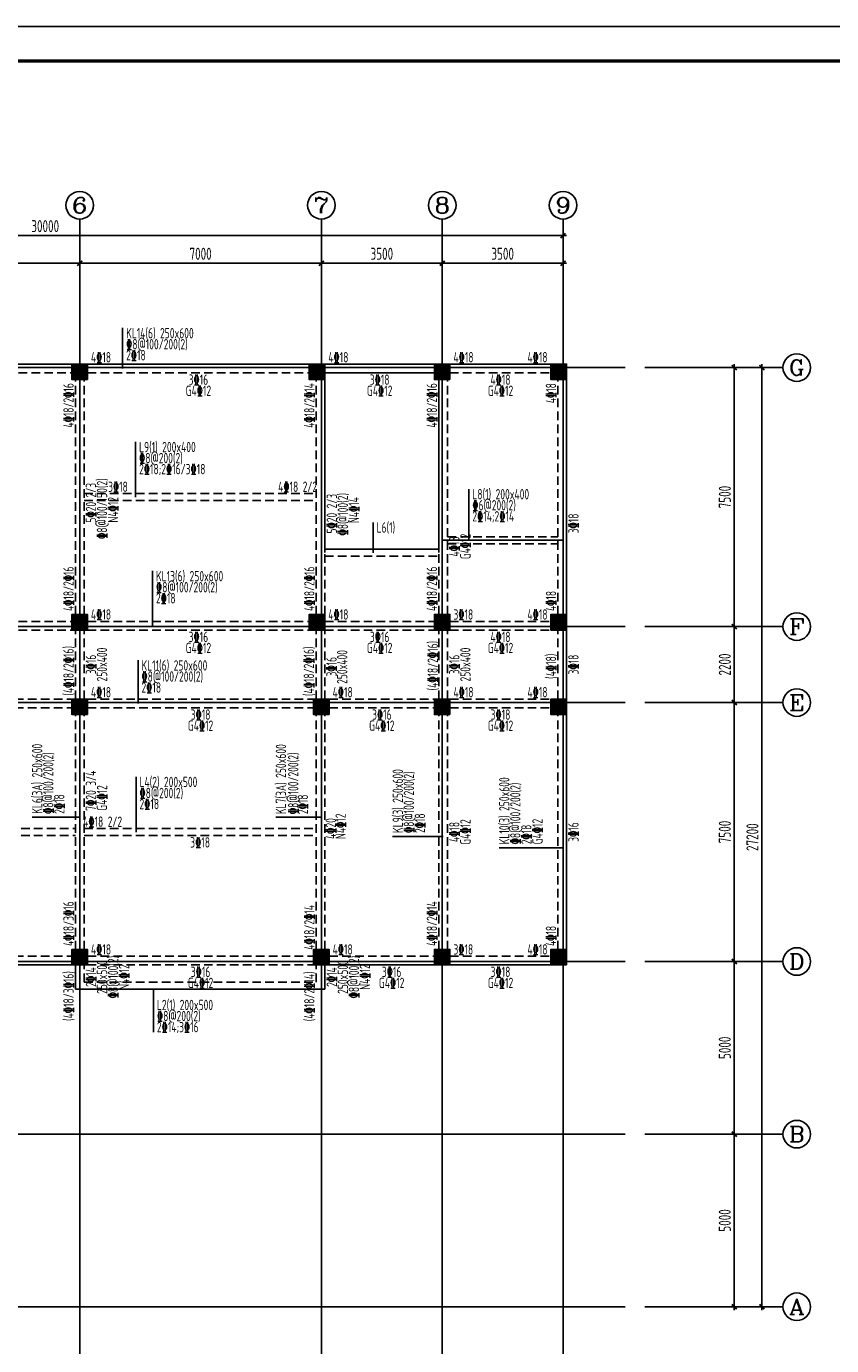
# Model space of a CAD drawing. Extents: x -302077 to 107904, y -9283 to 295706.
# Tile 200 of 256: x -29502 to -6178, y 134706 to 172911. Entities that reach past the tile are written whole.
import ezdxf
from ezdxf.enums import TextEntityAlignment as Align

# ---------------------------------------------------------------- set-up
doc = ezdxf.new("R2010")
doc.units = 0
doc.header["$LTSCALE"] = 500
doc.header["$MEASUREMENT"] = 0
doc.linetypes.add('DASHED', pattern=[0.75, 0.5, -0.25])
doc.layers.get('0').update_dxf_attribs({"linetype": 'CONTINUOUS'})
doc.layers.get('Defpoints').update_dxf_attribs({"linetype": 'CONTINUOUS'})
for name, color, linetype in [('A-CL-JB-X', 3, 'CONTINUOUS'), ('A-CL-YWB-X', 7, 'CONTINUOUS'), ('A-KL-JB-X', 6, 'CONTINUOUS'), ('A-KL-JB-Y', 6, 'CONTINUOUS'), ('A-KL-YWB-X', 7, 'CONTINUOUS'), ('A-KL-YWB-Y', 7, 'CONTINUOUS'), ('AXIS', 3, 'CONTINUOUS'), ('AXIS_TEXT', 7, 'CONTINUOUS'), ('BEAM_CONT', 4, 'CONTINUOUS'), ('BEAM_DASH', 4, 'DASHED'), ('CL-x-bhcc', 3, 'CONTINUOUS'), ('COLU', 7, 'CONTINUOUS'), ('KL-x-bhcc', 6, 'CONTINUOUS'), ('KL-y-bhcc', 6, 'CONTINUOUS'), ('PUB_DIM', 3, 'CONTINUOUS'), ('PUB_TITLE', 4, 'CONTINUOUS')]:
    doc.layers.add(name, color=color, linetype=linetype)
doc.layers.add('COLU_HATCH', color=251, linetype='CONTINUOUS', lineweight=0)
doc.styles.add('_TCH_AXIS', font='COMPLEX', dxfattribs={"bigfont": 'GBCBIG'})
doc.styles.add('COMPLEX', font='COMPLEX')
doc.styles.add('TSSD', font='Tssdeng.shx', dxfattribs={"width": 0.65, "height": 350, "bigfont": 'Tssdchn.shx'})
doc.styles.add('TSSD_Dimension', font='tssdeng.shx', dxfattribs={"width": 0.7, "bigfont": 'hztxt.shx'})
doc.dimstyles.new('TSSD_100_100', dxfattribs={"dimtxt": 350, "dimasz": 100, "dimexe": 100, "dimexo": 250, "dimgap": 100, "dimtad": 1, "dimdec": 0, "dimzin": 0, "dimdsep": 46, "dimtxsty": 'TSSD_Dimension', "dimblk": 'ARCHTICK', "dimblk1": 'ARCHTICK', "dimblk2": 'ARCHTICK', "dimcen": 0, "dimdle": 100, "dimclrt": 7, "dimadec": 0, "dimazin": 0, "dimtfac": 1, "dimtdec": 0, "dimtix": 1, "dimtmove": 2, "dimatfit": 3, "dimfxl": 1, "dimtolj": 1, "dimtzin": 0, "dimarcsym": 0})

# ---------------------------------------------------------------- blocks, each defined once
blk = doc.blocks.new('wrtgtg')
at = {"layer": 'PUB_TITLE'}
blk.add_line((-75296, 53559), (8804, 53559), dxfattribs=at)
blk.add_lwpolyline([(-75296, -5841), (8804, -5841), (8804, 53559), (-75296, 53559)], close=True, dxfattribs=at)
at = {"layer": 'PUB_TITLE', "const_width": 100}
blk.add_lwpolyline([(-72796, -4841), (7804, -4841), (7804, 52559), (-72796, 52559)], close=True, dxfattribs=at)
blk = doc.blocks.new('_ArchTick')
at = {"color": 0, "linetype": 'ByBlock', "const_width": 0.5}
blk.add_lwpolyline([(-0.71, -0.71), (0.71, 0.71)], dxfattribs=at)
blk = doc.blocks.new('*D760')
at = {"layer": 'AXIS', "color": 0, "lineweight": -2}
for p, q in [((-12075, 98773), (-9725, 98773)), ((-9825, 93673), (-9825, 98873)), ((-12075, 93773), (-9725, 93773))]:
    blk.add_line(p, q, dxfattribs=at)
at = {"layer": 'Defpoints', "color": 0}
for p in [(-12325, 98773), (-9825, 98773), (-12325, 93773)]:
    blk.add_point(p, dxfattribs=at)
at = {"layer": 'AXIS', "color": 0, "lineweight": -2, "xscale": 100, "yscale": 100, "zscale": 100}
for p, rotation in [((-9825, 98773), 90), ((-9825, 93773), 270)]:
    blk.add_blockref('_ArchTick', p, dxfattribs=dict(at, rotation=rotation))
at = {"layer": 'AXIS', "color": 7, "insert": (-10100, 96273), "char_height": 350, "attachment_point": 5, "rotation": 90, "style": 'TSSD_Dimension'}
blk.add_mtext('\\A1;5000', dxfattribs=at)
blk = doc.blocks.new('*D761')
at = {"layer": 'AXIS', "color": 0, "lineweight": -2}
for p, q in [((-12075, 103773), (-9725, 103773)), ((-9825, 98673), (-9825, 103873)), ((-12075, 98773), (-9725, 98773))]:
    blk.add_line(p, q, dxfattribs=at)
at = {"layer": 'Defpoints', "color": 0}
for p in [(-12325, 103773), (-9825, 103773), (-12325, 98773)]:
    blk.add_point(p, dxfattribs=at)
at = {"layer": 'AXIS', "color": 0, "lineweight": -2, "xscale": 100, "yscale": 100, "zscale": 100}
for p, rotation in [((-9825, 103773), 90), ((-9825, 98773), 270)]:
    blk.add_blockref('_ArchTick', p, dxfattribs=dict(at, rotation=rotation))
at = {"layer": 'AXIS', "color": 7, "insert": (-10100, 101273), "char_height": 350, "attachment_point": 5, "rotation": 90, "style": 'TSSD_Dimension'}
blk.add_mtext('\\A1;5000', dxfattribs=at)
blk = doc.blocks.new('*D762')
at = {"layer": 'AXIS', "color": 0, "lineweight": -2}
for p, q in [((-12075, 111273), (-9725, 111273)), ((-9825, 103673), (-9825, 111373)), ((-12075, 103773), (-9725, 103773))]:
    blk.add_line(p, q, dxfattribs=at)
at = {"layer": 'Defpoints', "color": 0}
for p in [(-12325, 111273), (-9825, 111273), (-12325, 103773)]:
    blk.add_point(p, dxfattribs=at)
at = {"layer": 'AXIS', "color": 0, "lineweight": -2, "xscale": 100, "yscale": 100, "zscale": 100}
for p, rotation in [((-9825, 111273), 90), ((-9825, 103773), 270)]:
    blk.add_blockref('_ArchTick', p, dxfattribs=dict(at, rotation=rotation))
at = {"layer": 'AXIS', "color": 7, "insert": (-10100, 107523), "char_height": 350, "attachment_point": 5, "rotation": 90, "style": 'TSSD_Dimension'}
blk.add_mtext('\\A1;7500', dxfattribs=at)
blk = doc.blocks.new('*D763')
at = {"layer": 'AXIS', "color": 0, "lineweight": -2}
for p, q in [((-12075, 113473), (-9725, 113473)), ((-9825, 111173), (-9825, 113573)), ((-12075, 111273), (-9725, 111273))]:
    blk.add_line(p, q, dxfattribs=at)
at = {"layer": 'Defpoints', "color": 0}
for p in [(-12325, 113473), (-9825, 113473), (-12325, 111273)]:
    blk.add_point(p, dxfattribs=at)
at = {"layer": 'AXIS', "color": 0, "lineweight": -2, "xscale": 100, "yscale": 100, "zscale": 100}
for p, rotation in [((-9825, 113473), 90), ((-9825, 111273), 270)]:
    blk.add_blockref('_ArchTick', p, dxfattribs=dict(at, rotation=rotation))
at = {"layer": 'AXIS', "color": 7, "insert": (-10100, 112373), "char_height": 350, "attachment_point": 5, "rotation": 90, "style": 'TSSD_Dimension'}
blk.add_mtext('\\A1;2200', dxfattribs=at)
blk = doc.blocks.new('*D764')
at = {"layer": 'AXIS', "color": 0, "lineweight": -2}
for p, q in [((-12075, 120973), (-9725, 120973)), ((-9825, 113373), (-9825, 121073)), ((-12075, 113473), (-9725, 113473))]:
    blk.add_line(p, q, dxfattribs=at)
at = {"layer": 'Defpoints', "color": 0}
for p in [(-12325, 120973), (-9825, 120973), (-12325, 113473)]:
    blk.add_point(p, dxfattribs=at)
at = {"layer": 'AXIS', "color": 0, "lineweight": -2, "xscale": 100, "yscale": 100, "zscale": 100}
for p, rotation in [((-9825, 120973), 90), ((-9825, 113473), 270)]:
    blk.add_blockref('_ArchTick', p, dxfattribs=dict(at, rotation=rotation))
at = {"layer": 'AXIS', "color": 7, "insert": (-10100, 117223), "char_height": 350, "attachment_point": 5, "rotation": 90, "style": 'TSSD_Dimension'}
blk.add_mtext('\\A1;7500', dxfattribs=at)
blk = doc.blocks.new('*D765')
at = {"layer": 'AXIS', "color": 0, "lineweight": -2}
for p, q in [((-12075, 120973), (-8925, 120973)), ((-9025, 93673), (-9025, 121073)), ((-12075, 93773), (-8925, 93773))]:
    blk.add_line(p, q, dxfattribs=at)
at = {"layer": 'Defpoints', "color": 0}
for p in [(-12325, 120973), (-9025, 120973), (-12325, 93773)]:
    blk.add_point(p, dxfattribs=at)
at = {"layer": 'AXIS', "color": 0, "lineweight": -2, "xscale": 100, "yscale": 100, "zscale": 100}
for p, rotation in [((-9025, 120973), 90), ((-9025, 93773), 270)]:
    blk.add_blockref('_ArchTick', p, dxfattribs=dict(at, rotation=rotation))
at = {"layer": 'AXIS', "color": 7, "insert": (-9300, 107373), "char_height": 350, "attachment_point": 5, "rotation": 90, "style": 'TSSD_Dimension'}
blk.add_mtext('\\A1;27200', dxfattribs=at)
blk = doc.blocks.new('*D769')
at = {"layer": 'AXIS', "color": 0, "lineweight": -2}
for p, q in [((-33885, 123994), (-28685, 123994)), ((-33785, 123053), (-33785, 124094)), ((-28785, 123053), (-28785, 124094))]:
    blk.add_line(p, q, dxfattribs=at)
at = {"layer": 'Defpoints', "color": 0}
for p in [(-28785, 123994), (-33785, 122803), (-28785, 122803)]:
    blk.add_point(p, dxfattribs=at)
at = {"layer": 'AXIS', "color": 0, "lineweight": -2, "xscale": 100, "yscale": 100, "zscale": 100, "rotation": 180}
blk.add_blockref('_ArchTick', (-33785, 123994), dxfattribs=at)
at = {"layer": 'AXIS', "color": 0, "lineweight": -2, "xscale": 100, "yscale": 100, "zscale": 100}
blk.add_blockref('_ArchTick', (-28785, 123994), dxfattribs=at)
at = {"layer": 'AXIS', "color": 7, "insert": (-31285, 124269), "char_height": 350, "attachment_point": 5, "style": 'TSSD_Dimension'}
blk.add_mtext('\\A1;5000', dxfattribs=at)
blk = doc.blocks.new('*D770')
at = {"layer": 'AXIS', "color": 0, "lineweight": -2}
for p, q in [((-28885, 123994), (-21685, 123994)), ((-28785, 123053), (-28785, 124094)), ((-21785, 123053), (-21785, 124094))]:
    blk.add_line(p, q, dxfattribs=at)
at = {"layer": 'Defpoints', "color": 0}
for p in [(-21785, 123994), (-28785, 122803), (-21785, 122803)]:
    blk.add_point(p, dxfattribs=at)
at = {"layer": 'AXIS', "color": 0, "lineweight": -2, "xscale": 100, "yscale": 100, "zscale": 100, "rotation": 180}
blk.add_blockref('_ArchTick', (-28785, 123994), dxfattribs=at)
at = {"layer": 'AXIS', "color": 0, "lineweight": -2, "xscale": 100, "yscale": 100, "zscale": 100}
blk.add_blockref('_ArchTick', (-21785, 123994), dxfattribs=at)
at = {"layer": 'AXIS', "color": 7, "insert": (-25285, 124269), "char_height": 350, "attachment_point": 5, "style": 'TSSD_Dimension'}
blk.add_mtext('\\A1;7000', dxfattribs=at)
blk = doc.blocks.new('*D771')
at = {"layer": 'AXIS', "color": 0, "lineweight": -2}
for p, q in [((-21885, 123994), (-18185, 123994)), ((-21785, 123053), (-21785, 124094)), ((-18285, 123053), (-18285, 124094))]:
    blk.add_line(p, q, dxfattribs=at)
at = {"layer": 'Defpoints', "color": 0}
for p in [(-18285, 123994), (-21785, 122803), (-18285, 122803)]:
    blk.add_point(p, dxfattribs=at)
at = {"layer": 'AXIS', "color": 0, "lineweight": -2, "xscale": 100, "yscale": 100, "zscale": 100, "rotation": 180}
blk.add_blockref('_ArchTick', (-21785, 123994), dxfattribs=at)
at = {"layer": 'AXIS', "color": 0, "lineweight": -2, "xscale": 100, "yscale": 100, "zscale": 100}
blk.add_blockref('_ArchTick', (-18285, 123994), dxfattribs=at)
at = {"layer": 'AXIS', "color": 7, "insert": (-20035, 124269), "char_height": 350, "attachment_point": 5, "style": 'TSSD_Dimension'}
blk.add_mtext('\\A1;3500', dxfattribs=at)
blk = doc.blocks.new('*D772')
at = {"layer": 'AXIS', "color": 0, "lineweight": -2}
for p, q in [((-18385, 123994), (-14685, 123994)), ((-18285, 123053), (-18285, 124094)), ((-14785, 123053), (-14785, 124094))]:
    blk.add_line(p, q, dxfattribs=at)
at = {"layer": 'Defpoints', "color": 0}
for p in [(-14785, 123994), (-18285, 122803), (-14785, 122803)]:
    blk.add_point(p, dxfattribs=at)
at = {"layer": 'AXIS', "color": 0, "lineweight": -2, "xscale": 100, "yscale": 100, "zscale": 100, "rotation": 180}
blk.add_blockref('_ArchTick', (-18285, 123994), dxfattribs=at)
at = {"layer": 'AXIS', "color": 0, "lineweight": -2, "xscale": 100, "yscale": 100, "zscale": 100}
blk.add_blockref('_ArchTick', (-14785, 123994), dxfattribs=at)
at = {"layer": 'AXIS', "color": 7, "insert": (-16535, 124269), "char_height": 350, "attachment_point": 5, "style": 'TSSD_Dimension'}
blk.add_mtext('\\A1;3500', dxfattribs=at)
blk = doc.blocks.new('*D773')
at = {"layer": 'AXIS', "color": 0, "lineweight": -2}
for p, q in [((-44885, 124794), (-14685, 124794)), ((-44785, 123053), (-44785, 124894)), ((-14785, 123053), (-14785, 124894))]:
    blk.add_line(p, q, dxfattribs=at)
at = {"layer": 'Defpoints', "color": 0}
for p in [(-14785, 124794), (-44785, 122803), (-14785, 122803)]:
    blk.add_point(p, dxfattribs=at)
at = {"layer": 'AXIS', "color": 0, "lineweight": -2, "xscale": 100, "yscale": 100, "zscale": 100, "rotation": 180}
blk.add_blockref('_ArchTick', (-44785, 124794), dxfattribs=at)
at = {"layer": 'AXIS', "color": 0, "lineweight": -2, "xscale": 100, "yscale": 100, "zscale": 100}
blk.add_blockref('_ArchTick', (-14785, 124794), dxfattribs=at)
at = {"layer": 'AXIS', "color": 7, "insert": (-29785, 125069), "char_height": 350, "attachment_point": 5, "style": 'TSSD_Dimension'}
blk.add_mtext('\\A1;30000', dxfattribs=at)
blk = doc.blocks.new('_AXISO')
blk.add_circle((0, 0), 0.5)
at = {"layer": 'AXIS_TEXT', "style": 'COMPLEX', "width": 1.041667}
blk.add_attdef('A', text='', height=0.56, dxfattribs=at).set_placement((-0.25, -0.28), (0.25, -0.28), align=Align.FIT)
blk = doc.blocks.new('MB3')
at = {"layer": 'COLU_HATCH'}
for points in [[(48031, 101283), (48031, 101733), (47581, 101733), (47581, 101283)], [(55281, 101283), (55281, 101733), (54831, 101733), (54831, 101283)], [(58906, 101283), (58906, 101733), (58456, 101733), (58456, 101283)], [(63906, 101283), (63906, 101733), (63456, 101733), (63456, 101283)], [(70781, 101283), (70781, 101733), (70331, 101733), (70331, 101283)], [(74406, 101283), (74406, 101733), (73956, 101733), (73956, 101283)], [(77781, 101283), (77781, 101733), (77331, 101733), (77331, 101283)], [(48031, 94033), (48031, 94483), (47581, 94483), (47581, 94033)], [(55281, 94033), (55281, 94483), (54831, 94483), (54831, 94033)], [(58906, 94033), (58906, 94483), (58456, 94483), (58456, 94033)], [(63906, 94033), (63906, 94483), (63456, 94483), (63456, 94033)], [(70781, 94033), (70781, 94483), (70331, 94483), (70331, 94033)], [(74406, 94033), (74406, 94483), (73956, 94483), (73956, 94033)], [(77781, 94033), (77781, 94483), (77331, 94483), (77331, 94033)], [(48031, 91583), (48031, 92033), (47581, 92033), (47581, 91583)], [(55281, 91583), (55281, 92033), (54831, 92033), (54831, 91583)], [(57681, 91583), (57681, 92033), (57231, 92033), (57231, 91583)], [(63906, 91583), (63906, 92033), (63456, 92033), (63456, 91583)], [(70906, 91583), (70906, 92033), (70456, 92033), (70456, 91583)], [(74406, 91583), (74406, 92033), (73956, 92033), (73956, 91583)], [(77781, 91583), (77781, 92033), (77331, 92033), (77331, 91583)], [(48031, 84333), (48031, 84783), (47581, 84783), (47581, 84333)], [(55281, 84333), (55281, 84783), (54831, 84783), (54831, 84333)], [(57681, 84333), (57681, 84783), (57231, 84783), (57231, 84333)], [(63906, 84333), (63906, 84783), (63456, 84783), (63456, 84333)], [(70906, 84333), (70906, 84783), (70456, 84783), (70456, 84333)], [(74406, 84333), (74406, 84783), (73956, 84783), (73956, 84333)], [(77781, 84333), (77781, 84783), (77331, 84783), (77331, 84333)], [(55281, 79208), (55281, 79658), (54831, 79658), (54831, 79208)]]:
    blk.add_hatch(color=256, dxfattribs=at).paths.add_polyline_path(points)
at = {"layer": 'BEAM_CONT'}
for p, q in [((48031, 101733), (54831, 101733)), ((55281, 101733), (58456, 101733)), ((58906, 101733), (63456, 101733)), ((63906, 101733), (70331, 101733)), ((70781, 101733), (73956, 101733)), ((74406, 101733), (77331, 101733)), ((47581, 94483), (47581, 101283)), ((55281, 101483), (58456, 101483)), ((55281, 96273), (55281, 101283)), ((58581, 96273), (58581, 101283)), ((70781, 101483), (73956, 101483)), ((70781, 96273), (70781, 101283)), ((74081, 96273), (74081, 101283)), ((77781, 94483), (77781, 101283)), ((55281, 96373), (58581, 96373)), ((70781, 96373), (74081, 96373)), ((47581, 92033), (47581, 94033)), ((77781, 92033), (77781, 94033)), ((47581, 84783), (47581, 91583)), ((77781, 84783), (77781, 91583)), ((47581, 79658), (47581, 84333)), ((57481, 79658), (57481, 84333)), ((57681, 84333), (63456, 84333)), ((63556, 83633), (63556, 84333)), ((70781, 83633), (70781, 84333)), ((70906, 84333), (73956, 84333)), ((74406, 84333), (77331, 84333)), ((63556, 83633), (70781, 83633)), ((47581, 74783), (47581, 79208)), ((57481, 74783), (57481, 79208)), ((48031, 74333), (54831, 74333)), ((55281, 74333), (57031, 74333))]:
    blk.add_line(p, q, dxfattribs=at)
at = {"layer": 'BEAM_DASH'}
for p, q in [((47831, 94483), (47831, 101283)), ((48031, 101483), (51056, 101483)), ((51056, 94283), (51056, 101483)), ((51306, 94283), (51306, 101483)), ((51306, 101483), (54831, 101483)), ((55031, 94483), (55031, 101283)), ((58831, 94483), (58831, 101283)), ((58906, 101483), (63456, 101483)), ((63556, 94483), (63556, 101283)), ((63806, 94483), (63806, 101283)), ((63906, 101483), (70331, 101483)), ((70531, 94483), (70531, 101283)), ((74331, 94483), (74331, 101283)), ((74406, 101483), (77331, 101483)), ((77531, 94483), (77531, 101283)), ((63806, 97983), (70531, 97983)), ((63806, 97783), (70531, 97783)), ((74331, 96733), (77531, 96733)), ((74331, 96533), (77531, 96533)), ((55281, 94483), (55281, 96273)), ((55281, 96173), (58581, 96173)), ((58581, 94483), (58581, 96273)), ((70781, 94483), (70781, 96273)), ((70781, 96173), (74081, 96173)), ((74081, 94483), (74081, 96273)), ((47831, 92033), (47831, 94033)), ((48031, 94283), (51056, 94283)), ((48031, 94033), (54831, 94033)), ((51056, 92033), (51056, 94033)), ((51306, 94283), (54831, 94283)), ((51306, 92033), (51306, 94033)), ((55031, 92033), (55031, 94033)), ((55281, 94283), (58456, 94283)), ((55281, 92033), (55281, 94033)), ((55281, 94033), (58456, 94033)), ((58581, 92033), (58581, 94033)), ((58831, 92033), (58831, 94033)), ((58906, 94283), (63456, 94283)), ((58906, 94033), (63456, 94033)), ((63556, 92033), (63556, 94033)), ((63806, 92033), (63806, 94033)), ((63906, 94283), (70331, 94283)), ((63906, 94033), (70331, 94033)), ((70531, 92033), (70531, 94033)), ((70781, 94283), (73956, 94283)), ((70781, 92033), (70781, 94033)), ((70781, 94033), (73956, 94033)), ((74081, 92033), (74081, 94033)), ((74331, 92033), (74331, 94033)), ((74406, 94283), (77331, 94283)), ((74406, 94033), (77331, 94033)), ((77531, 92033), (77531, 94033)), ((48031, 92033), (54831, 92033)), ((48031, 91783), (54831, 91783)), ((55281, 92033), (57231, 92033)), ((55281, 91783), (57231, 91783)), ((57681, 92033), (63456, 92033)), ((57681, 91783), (63456, 91783)), ((63906, 92033), (70456, 92033)), ((63906, 91783), (70456, 91783)), ((70906, 92033), (73956, 92033)), ((70906, 91783), (73956, 91783)), ((74406, 92033), (77331, 92033)), ((74406, 91783), (77331, 91783)), ((47831, 84783), (47831, 91583)), ((55031, 84783), (55031, 91583)), ((55281, 84783), (55281, 91583)), ((57231, 84783), (57231, 91583)), ((57481, 84783), (57481, 91583)), ((63556, 84783), (63556, 91583)), ((63806, 84783), (63806, 91583)), ((70531, 84783), (70531, 91583)), ((70781, 84783), (70781, 91583)), ((74081, 84783), (74081, 91583)), ((74331, 84783), (74331, 91583)), ((77531, 84783), (77531, 91583)), ((47831, 88283), (55031, 88283)), ((57481, 88283), (63556, 88283)), ((63806, 88283), (70531, 88283)), ((47831, 88083), (55031, 88083)), ((57481, 88083), (63556, 88083)), ((63806, 88083), (70531, 88083)), ((48031, 84583), (54831, 84583)), ((55281, 84583), (57231, 84583)), ((57681, 84583), (63456, 84583)), ((63906, 84583), (70456, 84583)), ((70906, 84583), (73956, 84583)), ((74406, 84583), (77331, 84583)), ((47831, 79658), (47831, 84333)), ((48031, 84333), (54831, 84333)), ((51331, 79558), (51331, 84333)), ((51531, 79558), (51531, 84333)), ((55031, 79658), (55031, 84333)), ((55281, 79658), (55281, 84333)), ((55281, 84333), (57231, 84333)), ((57231, 79658), (57231, 84333)), ((63806, 83833), (63806, 84333)), ((63906, 84333), (70456, 84333)), ((70531, 83833), (70531, 84333)), ((63806, 83833), (70531, 83833)), ((48031, 79558), (54831, 79558)), ((55281, 79558), (57031, 79558)), ((47831, 74783), (47831, 79208)), ((48031, 79308), (54831, 79308)), ((51331, 74583), (51331, 79308)), ((51531, 74583), (51531, 79308)), ((55031, 74783), (55031, 79208)), ((55281, 79308), (57031, 79308)), ((55281, 74783), (55281, 79208)), ((57231, 74783), (57231, 79208)), ((48031, 74583), (54831, 74583)), ((55281, 74583), (57031, 74583))]:
    blk.add_line(p, q, dxfattribs=at)
at = {"layer": 'COLU'}
for points in [[(48031, 101283), (48031, 101733), (47581, 101733), (47581, 101283)], [(55281, 101283), (55281, 101733), (54831, 101733), (54831, 101283)], [(58906, 101283), (58906, 101733), (58456, 101733), (58456, 101283)], [(63906, 101283), (63906, 101733), (63456, 101733), (63456, 101283)], [(70781, 101283), (70781, 101733), (70331, 101733), (70331, 101283)], [(74406, 101283), (74406, 101733), (73956, 101733), (73956, 101283)], [(77781, 101283), (77781, 101733), (77331, 101733), (77331, 101283)], [(48031, 94033), (48031, 94483), (47581, 94483), (47581, 94033)], [(55281, 94033), (55281, 94483), (54831, 94483), (54831, 94033)], [(58906, 94033), (58906, 94483), (58456, 94483), (58456, 94033)], [(63906, 94033), (63906, 94483), (63456, 94483), (63456, 94033)], [(70781, 94033), (70781, 94483), (70331, 94483), (70331, 94033)], [(74406, 94033), (74406, 94483), (73956, 94483), (73956, 94033)], [(77781, 94033), (77781, 94483), (77331, 94483), (77331, 94033)], [(48031, 91583), (48031, 92033), (47581, 92033), (47581, 91583)], [(55281, 91583), (55281, 92033), (54831, 92033), (54831, 91583)], [(57681, 91583), (57681, 92033), (57231, 92033), (57231, 91583)], [(63906, 91583), (63906, 92033), (63456, 92033), (63456, 91583)], [(70906, 91583), (70906, 92033), (70456, 92033), (70456, 91583)], [(74406, 91583), (74406, 92033), (73956, 92033), (73956, 91583)], [(77781, 91583), (77781, 92033), (77331, 92033), (77331, 91583)], [(48031, 84333), (48031, 84783), (47581, 84783), (47581, 84333)], [(55281, 84333), (55281, 84783), (54831, 84783), (54831, 84333)], [(57681, 84333), (57681, 84783), (57231, 84783), (57231, 84333)], [(63906, 84333), (63906, 84783), (63456, 84783), (63456, 84333)], [(70906, 84333), (70906, 84783), (70456, 84783), (70456, 84333)], [(74406, 84333), (74406, 84783), (73956, 84783), (73956, 84333)], [(77781, 84333), (77781, 84783), (77331, 84783), (77331, 84333)], [(48031, 79208), (48031, 79658), (47581, 79658), (47581, 79208)], [(55281, 79208), (55281, 79658), (54831, 79658), (54831, 79208)], [(57481, 79208), (57481, 79658), (57031, 79658), (57031, 79208)], [(48031, 74333), (48031, 74783), (47581, 74783), (47581, 74333)], [(55281, 74333), (55281, 74783), (54831, 74783), (54831, 74333)], [(57481, 74333), (57481, 74783), (57031, 74783), (57031, 74333)]]:
    blk.add_lwpolyline(points, close=True, dxfattribs=at)
blk = doc.blocks.new('zw')
at = {"layer": 'AXIS'}
for p, q in [((-28784.9, 121273.7), (-28784.9, 125273.7)), ((-21784.9, 121273.7), (-21784.9, 125273.7)), ((-18284.9, 121273.7), (-18284.9, 125273.7)), ((-14784.9, 121273.7), (-14784.9, 125273.7)), ((-12415.2, 120972.6), (-8415.2, 120972.6)), ((-12415.2, 113472.6), (-8415.2, 113472.6)), ((-12415.2, 111272.6), (-8415.2, 111272.6)), ((-12415.2, 103772.6), (-8415.2, 103772.6)), ((-12415.2, 98772.6), (-8415.2, 98772.6)), ((-12415.2, 93772.6), (-8415.2, 93772.6))]:
    blk.add_line(p, q, dxfattribs=at)
at = {"layer": 'AXIS', "color": 250}
for p, q in [((-28784.9, 122803), (-28784.9, 91603)), ((-21784.9, 122803), (-21784.9, 91603)), ((-18284.9, 122803), (-18284.9, 91603)), ((-14784.9, 122803), (-14784.9, 91603)), ((-46817.4, 120972.6), (-12983.9, 120972.6)), ((-18284.9, 115972.6), (-14784.9, 115972.6)), ((-46817.4, 113472.6), (-12983.9, 113472.6)), ((-46817.4, 111272.6), (-12983.9, 111272.6)), ((-46817.4, 103772.6), (-12983.9, 103772.6)), ((-28784.9, 102972.6), (-21784.9, 102972.6)), ((-46817.4, 98772.6), (-12983.9, 98772.6)), ((-46817.4, 93772.6), (-12983.9, 93772.6))]:
    blk.add_line(p, q, dxfattribs=at)
at = {"layer": 'AXIS'}
ref = blk.add_blockref('_AXISO', (-28784.9, 125673.7), dxfattribs=dict(at, xscale=800, yscale=800, zscale=800))
ref.add_attrib('A', '6', dxfattribs={"layer": 'AXIS_TEXT', "height": 452.5, "style": '_TCH_AXIS', "width": 1.5}).set_placement((-29011.1, 125447.4), (-28558.6, 125447.4), align=Align.FIT)
ref = blk.add_blockref('_AXISO', (-21784.9, 125673.7), dxfattribs=dict(at, xscale=800, yscale=800, zscale=800))
ref.add_attrib('A', '7', dxfattribs={"layer": 'AXIS_TEXT', "height": 452.5, "style": '_TCH_AXIS', "width": 1.5}).set_placement((-22011.1, 125447.4), (-21558.6, 125447.4), align=Align.FIT)
ref = blk.add_blockref('_AXISO', (-18284.9, 125673.7), dxfattribs=dict(at, xscale=800, yscale=800, zscale=800))
ref.add_attrib('A', '8', dxfattribs={"layer": 'AXIS_TEXT', "height": 452.5, "style": '_TCH_AXIS', "width": 1.5}).set_placement((-18511.1, 125447.4), (-18058.6, 125447.4), align=Align.FIT)
ref = blk.add_blockref('_AXISO', (-14784.9, 125673.7), dxfattribs=dict(at, xscale=800, yscale=800, zscale=800))
ref.add_attrib('A', '9', dxfattribs={"layer": 'AXIS_TEXT', "height": 452.5, "style": '_TCH_AXIS', "width": 1.5}).set_placement((-15011.1, 125447.4), (-14558.6, 125447.4), align=Align.FIT)
ref = blk.add_blockref('_AXISO', (-8015.2, 120972.6), dxfattribs=dict(at, xscale=800, yscale=800, zscale=800))
ref.add_attrib('A', 'G', dxfattribs={"layer": 'AXIS_TEXT', "height": 452.5, "style": '_TCH_AXIS', "width": 1.166667}).set_placement((-8241.5, 120746.3), (-7789, 120746.3), align=Align.FIT)
ref = blk.add_blockref('_AXISO', (-8015.2, 113472.6), dxfattribs=dict(at, xscale=800, yscale=800, zscale=800))
ref.add_attrib('A', 'F', dxfattribs={"layer": 'AXIS_TEXT', "height": 452.5, "style": '_TCH_AXIS', "width": 1.3125}).set_placement((-8241.5, 113246.3), (-7789, 113246.3), align=Align.FIT)
ref = blk.add_blockref('_AXISO', (-8015.2, 111272.6), dxfattribs=dict(at, xscale=800, yscale=800, zscale=800))
ref.add_attrib('A', 'E', dxfattribs={"layer": 'AXIS_TEXT', "height": 452.5, "style": '_TCH_AXIS', "width": 1.3125}).set_placement((-8241.5, 111046.3), (-7789, 111046.3), align=Align.FIT)
ref = blk.add_blockref('_AXISO', (-8015.2, 103772.6), dxfattribs=dict(at, xscale=800, yscale=800, zscale=800))
ref.add_attrib('A', 'D', dxfattribs={"layer": 'AXIS_TEXT', "height": 452.5, "style": '_TCH_AXIS', "width": 1.235294}).set_placement((-8241.5, 103546.3), (-7789, 103546.3), align=Align.FIT)
ref = blk.add_blockref('_AXISO', (-8015.2, 98772.6), dxfattribs=dict(at, xscale=800, yscale=800, zscale=800))
ref.add_attrib('A', 'B', dxfattribs={"layer": 'AXIS_TEXT', "height": 452.5, "style": '_TCH_AXIS', "width": 1.235294}).set_placement((-8241.5, 98546.3), (-7789, 98546.3), align=Align.FIT)
ref = blk.add_blockref('_AXISO', (-8015.2, 93772.6), dxfattribs=dict(at, xscale=800, yscale=800, zscale=800))
ref.add_attrib('A', 'A', dxfattribs={"layer": 'AXIS_TEXT', "height": 452.5, "style": '_TCH_AXIS', "width": 1.166667}).set_placement((-8241.5, 93546.3), (-7789, 93546.3), align=Align.FIT)
for p1, p2, distance, picture, middle in [((-44784.9, 122803), (-14784.9, 122803), 1990.6, '*D773', (-29784.9, 125068.6)), ((-33784.9, 122803), (-28784.9, 122803), 1190.6, '*D769', (-31284.9, 124268.6)), ((-28784.9, 122803), (-21784.9, 122803), 1190.6, '*D770', (-25284.9, 124268.6)), ((-21784.9, 122803), (-18284.9, 122803), 1190.6, '*D771', (-20034.9, 124268.6)), ((-18284.9, 122803), (-14784.9, 122803), 1190.6, '*D772', (-16534.9, 124268.6)), ((-12324.8, 113472.6), (-12324.8, 120972.6), -2500, '*D764', (-10099.8, 117222.6)), ((-12324.8, 93772.6), (-12324.8, 120972.6), -3300, '*D765', (-9299.8, 107372.6)), ((-12324.8, 111272.6), (-12324.8, 113472.6), -2500, '*D763', (-10099.8, 112372.6)), ((-12324.8, 103772.6), (-12324.8, 111272.6), -2500, '*D762', (-10099.8, 107522.6)), ((-12324.8, 98772.6), (-12324.8, 103772.6), -2500, '*D761', (-10099.8, 101272.6)), ((-12324.8, 93772.6), (-12324.8, 98772.6), -2500, '*D760', (-10099.8, 96272.6))]:
    dim = blk.add_aligned_dim(p1=p1, p2=p2, distance=distance, dimstyle='TSSD_100_100', dxfattribs=at)
    dim.commit()
    dim.dimension.update_dxf_attribs({"geometry": picture, "text_midpoint": middle})

msp = doc.modelspace()

# ---------------------------------------------------------------- linework, layer by layer
at = {"layer": 'A-CL-JB-X'}
for p, q in [((-26337.342, 159279.721), (-26337.342, 160879.721)), ((-16683.929, 158029.721), (-16683.929, 159512.998)), ((-19458.585, 157669.722), (-19458.585, 158548.151)), ((-26325.907, 149579.722), (-26325.907, 151179.722)), ((-25820.114, 145029.722), (-25820.114, 143781.276))]:
    msp.add_line(p, q, dxfattribs=at)
at = {"layer": 'A-KL-JB-X'}
for p, q in [((-26713.298, 163004.721), (-26713.298, 164177.006)), ((-25847.848, 155555.653), (-25847.848, 157139.123)), ((-26268.199, 153304.722), (-26268.199, 154553.944))]:
    msp.add_line(p, q, dxfattribs=at)
at = {"layer": 'A-KL-JB-Y'}
for p, q in [((-27956.258, 150005.966), (-29337.696, 150005.966)), ((-20973.795, 150012.501), (-22278.668, 150012.501)), ((-17431.259, 149451.128), (-18893.389, 149451.128)), ((-13981.26, 149124.183), (-15809.347, 149124.183))]:
    msp.add_line(p, q, dxfattribs=at)

# ---------------------------------------------------------------- block references
msp.add_blockref('wrtgtg', (7462.635, 119352.674))
at = {"layer": 'BEAM_CONT'}
msp.add_blockref('MB3', (-91637.422, 61397.207), dxfattribs=at)
at = {"layer": 'PUB_DIM'}
msp.add_blockref('zw', (828.635, 42057.129), dxfattribs=at)

# ---------------------------------------------------------------- texts
at = {"layer": 'A-CL-JB-X', "style": 'TSSD', "width": 0.7}
for s, p in [('%%1328@200(2)', (-26237.342, 160259.721)), ('2%%13218;2%%13216/3%%13218', (-26237.342, 159939.721)), ('%%1328@200(2)', (-26225.907, 150559.722)), ('2%%13218', (-26225.907, 150239.722))]:
    msp.add_text(s, height=300, dxfattribs=at).set_placement(p)
for s, p in [('%%1326@200(2)', (-16583.929, 158892.998)), ('2%%13214;2%%13214', (-16583.929, 158572.998)), ('%%1328@200(2)', (-25720.114, 144101.276)), ('2%%13214;3%%13216', (-25720.114, 143781.276))]:
    msp.add_text(s, height=300, rotation=360, dxfattribs=at).set_placement(p)
at = {"layer": 'A-CL-YWB-X', "style": 'TSSD', "width": 0.7}
for s, p in [('3%%13218', (-27135.562, 159429.721)), ('4%%13218 2/2', (-27856.258, 149729.722))]:
    msp.add_text(s, height=300, dxfattribs=at).set_placement(p)
msp.add_text('4%%13218 2/2', height=300, dxfattribs=at).set_placement((-21081.258, 159429.721), align=Align.RIGHT)
msp.add_text('3%%13218', height=300, dxfattribs=at).set_placement((-24468.758, 149129.722), align=Align.CENTER)
at = {"layer": 'A-KL-JB-X', "style": 'TSSD', "width": 0.7}
for s, p in [('%%1328@100/200(2)', (-26613.298, 163557.006)), ('2%%13218', (-26613.298, 163237.006)), ('%%1328@100/200(2)', (-25747.848, 156519.123)), ('2%%13218', (-25747.848, 156199.123)), ('%%1328@100/200(2)', (-26168.199, 153933.944)), ('2%%13218', (-26168.199, 153613.944))]:
    msp.add_text(s, height=300, rotation=360, dxfattribs=at).set_placement(p)
at = {"layer": 'A-KL-JB-Y', "style": 'TSSD', "width": 0.7}
for s, p in [('%%1328@100/200(2)', (-28717.696, 150105.966)), ('%%1328@100/200(2)', (-21622.315, 150098.489)), ('%%1328@100/200(2)', (-18273.389, 149551.128)), ('%%1328@100/200(2)', (-15189.347, 149224.183)), ('2%%13218', (-28397.696, 150105.966)), ('2%%13218', (-21344.87, 150097.106)), ('2%%13218', (-17953.389, 149551.128)), ('2%%13218', (-14869.347, 149224.183)), ('G4%%13212', (-14549.347, 149224.183))]:
    msp.add_text(s, height=300, rotation=90, dxfattribs=at).set_placement(p)
at = {"layer": 'A-KL-YWB-X', "style": 'TSSD', "width": 0.7}
for s, p in [('4%%13218', (-27631.239, 163179.721)), ('4%%13218', (-20756.239, 163179.721)), ('4%%13218', (-17131.239, 163179.721)), ('4%%13218', (-27631.239, 155730.72)), ('4%%13218', (-20756.239, 155730.72)), ('3%%13218', (-17131.239, 155730.72)), ('4%%13218', (-27631.239, 153479.722)), ('4%%13218', (-20631.239, 153479.722)), ('4%%13218', (-17131.239, 153479.722)), ('4%%13218', (-27631.239, 146030.722)), ('4%%13218', (-20631.239, 146030.722)), ('3%%13218', (-17131.239, 146030.722))]:
    msp.add_text(s, height=300, dxfattribs=at).set_placement(p)
for p in [(-14406.238, 163179.721), (-14406.238, 155730.72), (-14406.238, 153479.722), (-14406.238, 146030.722)]:
    msp.add_text('4%%13218', height=300, dxfattribs=at).set_placement(p, align=Align.RIGHT)
for s, p in [('3%%13216', (-24518.739, 162529.721)), ('3%%13218', (-19268.739, 162529.721)), ('4%%13218', (-15768.738, 162529.721)), ('G4%%13212', (-24518.739, 162209.721)), ('G4%%13212', (-19268.739, 162209.721)), ('G4%%13212', (-15768.738, 162209.721)), ('3%%13216', (-24518.739, 155080.72)), ('3%%13216', (-19268.739, 155080.72)), ('4%%13218', (-15768.738, 155080.72)), ('G4%%13212', (-24518.739, 154760.72)), ('G4%%13212', (-19268.739, 154760.72)), ('G4%%13212', (-15768.738, 154760.72)), ('3%%13218', (-24456.239, 152829.722)), ('3%%13216', (-19206.239, 152829.722)), ('3%%13218', (-15768.738, 152829.722)), ('G4%%13212', (-24456.239, 152509.722)), ('G4%%13212', (-19206.239, 152509.722)), ('G4%%13212', (-15768.738, 152509.722)), ('3%%13216', (-24456.239, 145380.722)), ('3%%13216', (-18921.166, 145380.722)), ('3%%13218', (-15768.738, 145380.722)), ('G4%%13212', (-24456.239, 145060.722)), ('G4%%13212', (-18921.166, 145060.722)), ('G4%%13212', (-15768.738, 145060.722))]:
    msp.add_text(s, height=300, dxfattribs=at).set_placement(p, align=Align.CENTER)
at = {"layer": 'A-KL-YWB-Y', "style": 'TSSD', "width": 0.7}
for s, p in [('4%%13218/2%%13216', (-28131.258, 162579.758)), ('4%%13218/2%%13214', (-21156.258, 162579.758)), ('4%%13218/2%%13216', (-17606.259, 162579.758)), ('4%%13218', (-14156.26, 162579.758))]:
    msp.add_text(s, height=300, rotation=89.9997225, dxfattribs=at).set_placement(p, align=Align.RIGHT)
for s, rotation, p in [('%%1328@100/150(2)', 89.9997225, (-27161.263, 158067.912)), ('5%%13220 2/3', 89.9997225, (-27481.263, 158540.619)), ('N4%%13212', 89.9997225, (-26841.263, 158540.619)), ('5%%13220 2/3', 89.9997225, (-20506.259, 158224.04)), ('%%1328@100(2)', 89.9997225, (-20186.259, 158169.04)), ('N4%%13214', 89.9997225, (-19866.258, 158524.04)), ('3%%13218', 89.9997225, (-13506.256, 158229.721)), ('4%%13218/2%%13216', 89.9997225, (-28131.258, 155979.759)), ('4%%13218/2%%13216', 89.9997225, (-21156.258, 155979.759)), ('4%%13218/2%%13216', 89.9997225, (-17606.259, 155979.759)), ('4%%13218', 89.9997225, (-14156.26, 155979.759)), ('(4%%13218/2%%13216)', 89.9997225, (-28131.258, 153529.76)), ('(4%%13218/2%%13216)', 90.1107895, (-21168.293, 153515.934)), ('(4%%13218)', 89.9997225, (-14156.26, 154014.03)), ('7%%13220 3/4', 89.9997225, (-27481.258, 150196.071)), ('G4%%13212', 89.9997225, (-27161.258, 150196.071)), ('N4%%13212', 90, (-20248.908, 149376.286)), ('4%%13220', 90, (-20533.102, 149377.669)), ('4%%13218/3%%13216', 89.9997225, (-28131.258, 146279.762)), ('4%%13218/2%%13214', 89.9372399, (-21157.287, 146170.442)), ('4%%13218/2%%13214', 89.9997225, (-17606.259, 146279.762)), ('4%%13218', 89.9997225, (-14156.26, 146279.762)), ('(4%%13218/3%%13216)', 89.9997225, (-28131.258, 144108.418)), ('(4%%13218/2%%13214)', 89.9372399, (-21157.287, 144098.644))]:
    msp.add_text(s, height=300, rotation=rotation, dxfattribs=at).set_placement(p)
for s, rotation, p in [('4%%13218', 89.9997225, (-16956.257, 157849.721)), ('G4%%13212', 89.9997225, (-16636.257, 157849.721)), ('(4%%13218/2%%13216)', 89.9997225, (-17581.329, 154397.127)), ('3%%13216', 89.9997225, (-27481.258, 154429.759)), ('3%%13216', 89.9997225, (-16956.259, 154429.759)), ('3%%13218', 89.9997225, (-13506.26, 154429.759)), ('250x400', 89.9997225, (-27161.258, 154429.759)), ('3%%13216', 90, (-20514.44, 154367.302)), ('250x400', 90, (-20204.109, 154359.848)), ('250x400', 89.9997225, (-16636.259, 154429.759)), ('4%%13218', 89.9997225, (-16956.259, 149579.761)), ('G4%%13212', 89.9997225, (-16636.259, 149579.761)), ('3%%13216', 89.9997225, (-13506.26, 149579.761)), ('%%1328@100(2)', 89.9997225, (-26841.258, 145379.742)), ('%%1328@100(2)', 89.9372399, (-19865.879, 145379.305)), ('2%%13214', 89.9997225, (-27481.258, 145379.742)), ('N4%%13212', 89.9997225, (-26521.258, 145379.742)), ('2%%13214', 89.9372399, (-20505.879, 145379.556)), ('N4%%13212', 89.9372399, (-19545.879, 145379.179)), ('250x500', 89.9997225, (-27161.258, 145379.742)), ('250x500', 89.9372399, (-20185.879, 145379.43))]:
    msp.add_text(s, height=300, rotation=rotation, dxfattribs=at).set_placement(p, align=Align.CENTER)
at = {"layer": 'CL-x-bhcc', "style": 'TSSD', "width": 0.7}
for s, p in [('L9(1) 200x400', (-26237.342, 160579.721)), ('L4(2) 200x500', (-26225.907, 150879.722))]:
    msp.add_text(s, height=300, dxfattribs=at).set_placement(p)
for s, p in [('L8(1) 200x400', (-16583.929, 159212.998)), ('L6(1)', (-19358.585, 158248.151)), ('L2(1) 200x500', (-25720.114, 144421.276))]:
    msp.add_text(s, height=300, rotation=360, dxfattribs=at).set_placement(p)
at = {"layer": 'KL-x-bhcc', "style": 'TSSD', "width": 0.7}
for s, p in [('KL14(6) 250x600', (-26613.298, 163877.006)), ('KL13(6) 250x600', (-25747.848, 156839.123)), ('KL11(6) 250x600', (-26168.199, 154253.944))]:
    msp.add_text(s, height=300, rotation=360, dxfattribs=at).set_placement(p)
at = {"layer": 'KL-y-bhcc', "style": 'TSSD', "width": 0.7}
for s, p in [('KL6(3A) 250x600', (-29037.696, 150105.966)), ('KL7(3A) 250x600', (-21978.668, 150099.872)), ('KL9(3) 250x600', (-18593.389, 149551.128)), ('KL10(3) 250x600', (-15509.347, 149224.183))]:
    msp.add_text(s, height=300, rotation=90, dxfattribs=at).set_placement(p)

doc.saveas('drawing.dxf')
